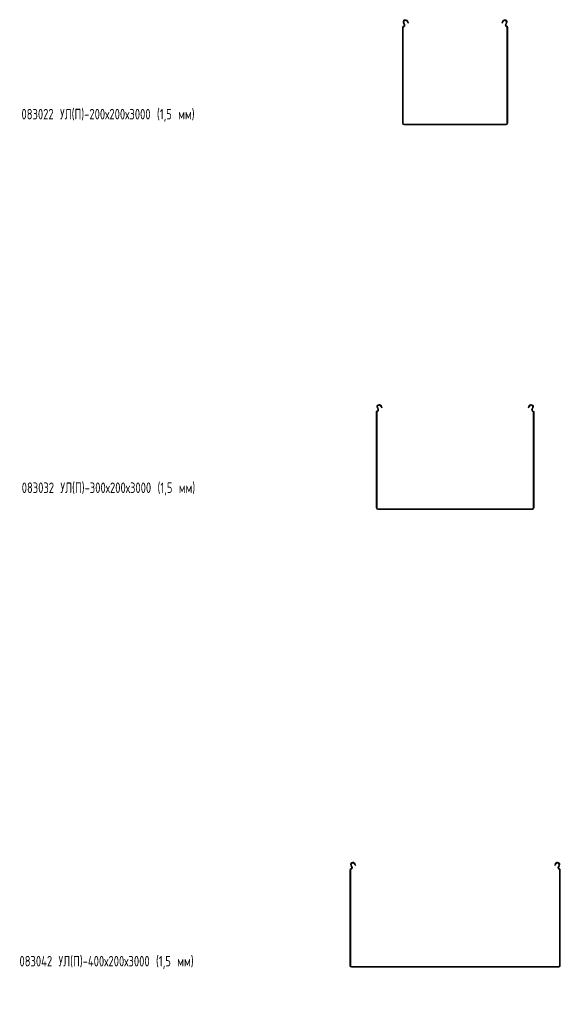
# Model space of a CAD drawing. Header units: millimetres. Extents: x -794 to 3872, y -6969 to -1561.
# Tile 11 of 19: x -791 to 237, y -3433 to -1561. Entities that reach past the tile are written whole.
import ezdxf

# ---------------------------------------------------------------- set-up
doc = ezdxf.new("R2010")
doc.units = ezdxf.units.MM
doc.styles.add('SLDTEXTSTYLE0', font='TXT', dxfattribs={"width": 0.7, "bigfont": 'bigfont'})

msp = doc.modelspace()

# ---------------------------------------------------------------- linework, layer by layer
at = {"color": 7, "linetype": 'Continuous', "lineweight": 15}
for p, q in [((-60.7, -1569.7), (-62, -1567.3)), ((-59.4, -1569), (-60.6, -1566.6)), ((-55.3, -1563.8), (-55, -1564.4)), ((-55, -1564.4), (-53.7, -1563.7)), ((-53.6, -1567), (-55, -1564.4)), ((-54, -1563.1), (-53.7, -1563.7)), ((-53.7, -1563.7), (-52.3, -1566.3)), ((-52.3, -1566.3), (-53.6, -1567)), ((125.3, -1566.3), (126.7, -1563.7)), ((126.6, -1567), (125.3, -1566.3)), ((128, -1564.4), (126.6, -1567)), ((126.7, -1563.7), (127, -1563.1)), ((126.7, -1563.7), (128, -1564.4)), ((128, -1564.4), (128.4, -1563.8)), ((133.7, -1566.6), (132.4, -1569)), ((135, -1567.3), (133.7, -1569.7)), ((-63.5, -1757.7), (-63.5, -1575)), ((-62, -1757.7), (-62, -1575)), ((135, -1575), (135, -1757.7)), ((136.5, -1575), (136.5, -1757.7)), ((133.5, -1759.2), (-60.5, -1759.2)), ((133.5, -1760.7), (-60.5, -1760.7)), ((-110.7, -2301.3), (-112, -2298.9)), ((-109.4, -2300.6), (-110.6, -2298.2)), ((-105.3, -2295.4), (-105, -2296)), ((-105, -2296), (-103.7, -2295.3)), ((-103.6, -2298.6), (-105, -2296)), ((-104, -2294.6), (-103.7, -2295.3)), ((-103.7, -2295.3), (-102.3, -2297.9)), ((-102.3, -2297.9), (-103.6, -2298.6)), ((175.3, -2297.9), (176.7, -2295.3)), ((176.6, -2298.6), (175.3, -2297.9)), ((178, -2296), (176.6, -2298.6)), ((176.7, -2295.3), (177, -2294.6)), ((176.7, -2295.3), (178, -2296)), ((178, -2296), (178.4, -2295.4)), ((183.7, -2298.2), (182.4, -2300.6)), ((185, -2298.9), (183.7, -2301.3)), ((-113.5, -2489.3), (-113.5, -2306.6)), ((-112, -2489.3), (-112, -2306.6)), ((185, -2306.6), (185, -2489.3)), ((186.5, -2306.6), (186.5, -2489.3)), ((183.5, -2490.8), (-110.5, -2490.8)), ((183.5, -2492.3), (-110.5, -2492.3)), ((-163.5, -3359.9), (-163.5, -3177.2)), ((-160.7, -3171.9), (-162, -3169.6)), ((-162, -3359.9), (-162, -3177.2)), ((-159.4, -3171.2), (-160.6, -3168.9)), ((-155.3, -3166), (-155, -3166.6)), ((-155, -3166.6), (-153.7, -3165.9)), ((-153.6, -3169.3), (-155, -3166.6)), ((-154, -3165.3), (-153.7, -3165.9)), ((-153.7, -3165.9), (-152.3, -3168.6)), ((-152.3, -3168.6), (-153.6, -3169.3)), ((225.3, -3168.6), (226.7, -3165.9)), ((226.6, -3169.3), (225.3, -3168.6)), ((228, -3166.6), (226.6, -3169.3)), ((226.7, -3165.9), (227, -3165.3)), ((226.7, -3165.9), (228, -3166.6)), ((228, -3166.6), (228.4, -3166)), ((233.7, -3168.9), (232.4, -3171.2)), ((235, -3169.6), (233.7, -3171.9)), ((235, -3177.2), (235, -3359.9)), ((236.5, -3177.2), (236.5, -3359.9)), ((233.5, -3361.4), (-160.5, -3361.4)), ((233.5, -3362.9), (-160.5, -3362.9))]:
    msp.add_line(p, q, dxfattribs=at)
for centre, radius, start, end in [((-58, -1565.2), 4.5, 28.0725, 208.0725), ((-62.9, -1570.9), 2.5, 286.2863, 28.0725), ((-62.9, -1570.9), 4, 286.2863, 28.0725), ((-58, -1565.2), 3, 28.0725, 208.0725), ((131, -1565.2), 4.5, 331.9275, 151.9275), ((131, -1565.2), 3, 331.9275, 151.9275), ((135.9, -1570.9), 4, 151.9275, 253.7137), ((135.9, -1570.9), 2.5, 151.9275, 253.7137), ((-61.7, -1575), 1.8, 106.2863, 180), ((-61.7, -1575), 0.3, 106.2863, 180), ((134.7, -1575), 0.3, 0, 73.7137), ((134.7, -1575), 1.8, 0, 73.7137), ((-60.5, -1757.7), 3, 180, 270), ((-60.5, -1757.7), 1.5, 180, 270), ((133.5, -1757.7), 1.5, 270, 0), ((133.5, -1757.7), 3, 270, 0), ((-108, -2296.8), 4.5, 28.0725, 208.0725), ((-112.9, -2302.4), 2.5, 286.2863, 28.0725), ((-112.9, -2302.4), 4, 286.2863, 28.0725), ((-108, -2296.8), 3, 28.0725, 208.0725), ((181, -2296.8), 4.5, 331.9275, 151.9275), ((181, -2296.8), 3, 331.9275, 151.9275), ((185.9, -2302.4), 4, 151.9275, 253.7137), ((185.9, -2302.4), 2.5, 151.9275, 253.7137), ((-111.7, -2306.6), 1.8, 106.2863, 180), ((-111.7, -2306.6), 0.3, 106.2863, 180), ((184.7, -2306.6), 0.3, 0, 73.7137), ((184.7, -2306.6), 1.8, 0, 73.7137), ((-110.5, -2489.3), 3, 180, 270), ((-110.5, -2489.3), 1.5, 180, 270), ((183.5, -2489.3), 1.5, 270, 0), ((183.5, -2489.3), 3, 270, 0), ((-158, -3167.4), 4.5, 28.0725, 208.0725), ((-158, -3167.4), 3, 28.0725, 208.0725), ((231, -3167.4), 4.5, 331.9275, 151.9275), ((231, -3167.4), 3, 331.9275, 151.9275), ((-161.7, -3177.2), 1.8, 106.2863, 180), ((-162.9, -3173.1), 2.5, 286.2863, 28.0725), ((-161.7, -3177.2), 0.3, 106.2863, 180), ((-162.9, -3173.1), 4, 286.2863, 28.0725), ((235.9, -3173.1), 4, 151.9275, 253.7137), ((235.9, -3173.1), 2.5, 151.9275, 253.7137), ((234.7, -3177.2), 0.3, 0, 73.7137), ((234.7, -3177.2), 1.8, 0, 73.7137), ((-160.5, -3359.9), 3, 180, 270), ((-160.5, -3359.9), 1.5, 180, 270), ((233.5, -3359.9), 1.5, 270, 0), ((233.5, -3359.9), 3, 270, 0)]:
    msp.add_arc(centre, radius, start, end, dxfattribs=at)

# ---------------------------------------------------------------- texts
at = {"color": 7, "linetype": 'Continuous', "lineweight": 0, "char_height": 20, "attachment_point": 1, "style": 'SLDTEXTSTYLE0'}
for s, insert in [('083022 \\M+18454\\M+1844C(\\M+18450)-200\\M+18487200\\M+184873000 (1,5 \\M+1847D\\M+1847D)', (-788.1, -1730.3)), ('083032 \\M+18454\\M+1844C(\\M+18450)-300\\M+18487200\\M+184873000 (1,5 \\M+1847D\\M+1847D)', (-787.6, -2440.8)), ('083042 \\M+18454\\M+1844C(\\M+18450)-400\\M+18487200\\M+184873000 (1,5 \\M+1847D\\M+1847D)', (-791.9, -3341.2))]:
    msp.add_mtext(s, dxfattribs=dict(at, insert=insert))

doc.saveas('drawing.dxf')
